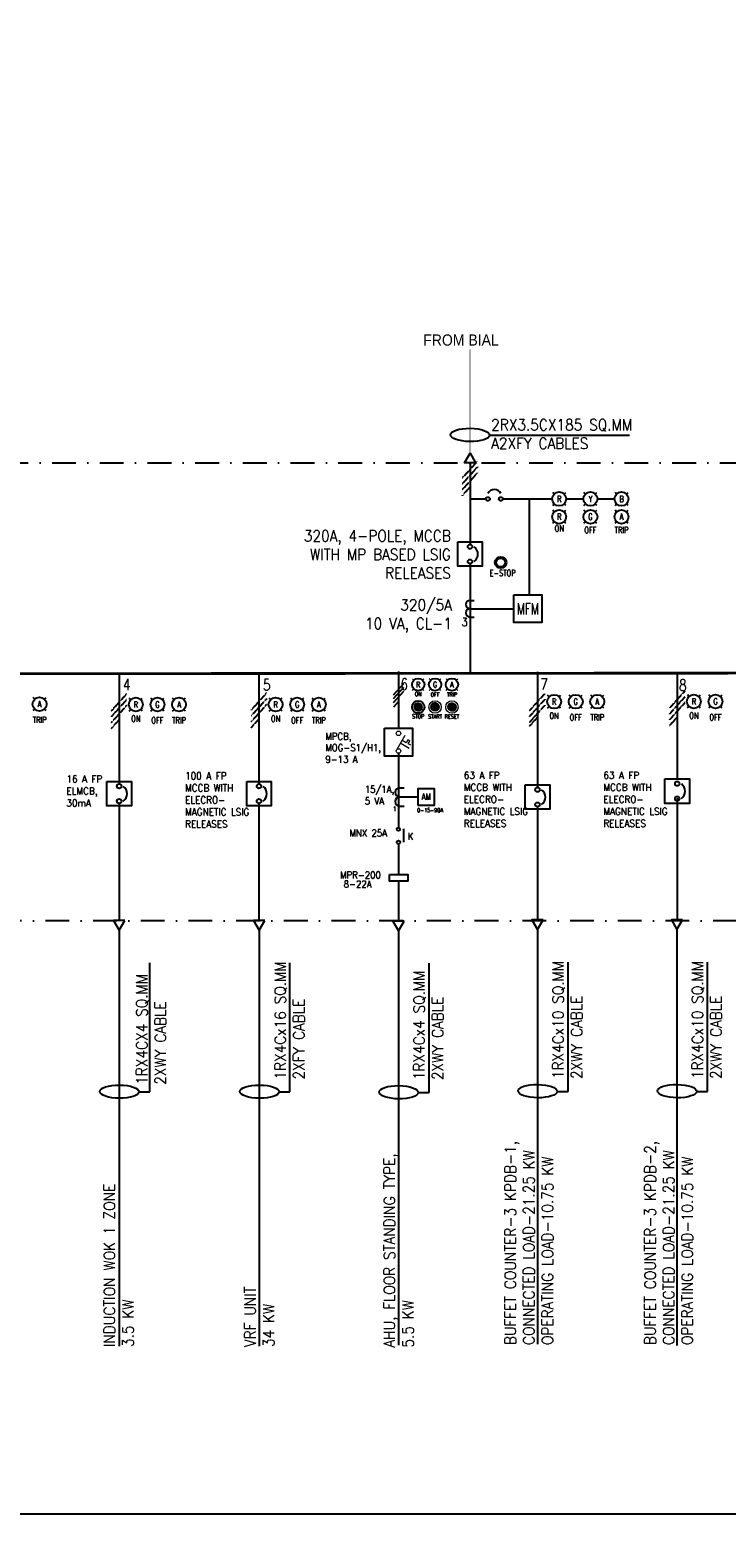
# Model space of a CAD drawing. Header units: millimetres. Extents: x 30872 to 314831, y -99829 to -24277.
# Tile 2 of 13: x 49614 to 64219, y -98480 to -67332. Entities that reach past the tile are written whole.
import ezdxf
from ezdxf.enums import TextEntityAlignment as Align

# ---------------------------------------------------------------- set-up
doc = ezdxf.new("R2010")
doc.units = ezdxf.units.MM
doc.linetypes.add('DASHDOT', pattern=[1, 0.5, -0.25, 0, -0.25])
doc.linetypes.add('HIDDEN', pattern=[0.375, 0.25, -0.125])
for name, color, linetype in [('11KV', 1, 'Continuous'), ('FUTURE', 5, 'Continuous'), ('MCC', 7, 'Continuous'), ('SLD', 7, 'Continuous'), ('TEXT', 7, 'Continuous')]:
    doc.layers.add(name, color=color, linetype=linetype)
doc.layers.add('Electrical', color=30, linetype='Continuous', lineweight=9)
doc.layers.add('METERING PANEL', color=7, linetype='Continuous', lineweight=0)
doc.styles.add('A', font='SIMPLEX.shx', dxfattribs={"width": 0.9, "height": 2})
doc.styles.add('ROMANS', font='romans.shx')

msp = doc.modelspace()

# ---------------------------------------------------------------- hatches: boundary and pattern name
at = {"layer": 'Electrical'}
h = msp.add_hatch(dxfattribs=at)
h.set_pattern_fill('ANSI31', color=1, scale=0.331936)
h.set_pattern_definition([(45, (57756.85183, -81574.51539), (-0.029339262, 0.029339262), [])])
h.paths.add_polyline_path([(57845, -81542.2, 1), (57672.3, -81542.2, 1)])
h = msp.add_hatch(dxfattribs=at)
h.set_pattern_fill('ANSI31', color=3, scale=0.331936)
h.set_pattern_definition([(45, (58114.013213, -81566.66453), (-0.029339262, 0.029339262), [])])
h.paths.add_polyline_path([(58202.2, -81534.4, 1), (58029.4, -81534.4, 1)])
h = msp.add_hatch(dxfattribs=at)
h.set_pattern_fill('ANSI31', color=2, scale=0.331936)
h.set_pattern_definition([(45, (58465.28238, -81574.51539), (-0.029339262, 0.029339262), [])])
h.paths.add_polyline_path([(58553.5, -81542.2, 1), (58380.7, -81542.2, 1)])

# ---------------------------------------------------------------- linework, layer by layer
at = {"color": 4}
msp.add_line((57345.6, -85195.6), (57345.6, -86025.4), dxfattribs=at)
msp.add_lwpolyline([(30872, -28603.9), (102609.1, -28603.9), (102609.1, -98479.5), (30872, -98479.5)], close=True)
at = {"lineweight": 0}
for centre in [(57345.6, -82094.2), (57345.6, -82466)]:
    msp.add_circle(centre, 47.8, dxfattribs=at)
at = {"layer": '11KV', "color": 141}
for p, q in [((57449.1, -81052.7), (57235.8, -81290.6)), ((57449.1, -81134), (57235.8, -81371.9)), ((57449.1, -81215.4), (57235.8, -81453.3)), ((57345.6, -81428.1), (57239, -81547))]:
    msp.add_line(p, q, dxfattribs=at)
at = {"layer": '11KV'}
for centre in [(57758.7, -81072.4), (58112.9, -81072.4), (58467.1, -81072.4), (57758.7, -81542.2)]:
    msp.add_circle(centre, 129.3, dxfattribs=at)
at = {"layer": 'Electrical', "color": 1, "ltscale": 75}
for p, q in [((57667.2, -80981), (57638, -80951.7)), ((57850.1, -80981), (57879.4, -80951.7)), ((58021.4, -80981), (57992.2, -80951.7)), ((58204.3, -80981), (58233.6, -80951.7)), ((58375.7, -80981), (58346.4, -80951.7)), ((58558.5, -80981), (58587.8, -80951.7)), ((57638, -81193.1), (57667.2, -81163.8)), ((57879.4, -81193.1), (57850.1, -81163.8)), ((57992.2, -81193.1), (58021.4, -81163.8)), ((58233.6, -81193.1), (58204.3, -81163.8)), ((58346.4, -81193.1), (58375.7, -81163.8)), ((58587.8, -81193.1), (58558.5, -81163.8))]:
    msp.add_line(p, q, dxfattribs=at)
at = {"layer": 'Electrical', "color": 2}
for centre, radius in [((57758.7, -81542.2), 86.4), ((58467.1, -81542.2), 129.3), ((58467.1, -81542.2), 86.4)]:
    msp.add_circle(centre, radius, dxfattribs=at)
at = {"layer": 'Electrical', "color": 3}
for radius in [129.3, 86.4]:
    msp.add_circle((58112.9, -81542.2), radius, dxfattribs=at)
at = {"layer": 'MCC', "color": 4, "linetype": 'HIDDEN'}
for p, q in [((59001.4, -76383.2), (58680.2, -76741.6)), ((59001.4, -76505.8), (58680.2, -76864.1)), ((59001.4, -76628.3), (58680.2, -76986.6)), ((58845.5, -76924.7), (58680.2, -77109.2)), ((51645.1, -81266), (51323.8, -81624.3)), ((54576.1, -81250.9), (54254.8, -81609.3)), ((60415.5, -81258.4), (60094.2, -81616.7)), ((63346.6, -81211), (63025.3, -81569.4)), ((51645.1, -81388.5), (51323.8, -81746.9)), ((51645.1, -81511.1), (51323.8, -81869.4)), ((54576.1, -81373.5), (54254.8, -81731.8)), ((54576.1, -81496), (54254.8, -81854.3)), ((60415.5, -81380.9), (60094.2, -81739.2)), ((60415.5, -81503.4), (60094.2, -81861.8)), ((63346.6, -81333.6), (63025.3, -81691.9)), ((63346.6, -81456.1), (63025.3, -81814.4)), ((51489.1, -81807.5), (51323.8, -81991.9)), ((54420.2, -81792.4), (54254.8, -81976.9)), ((60259.6, -81757.4), (60094.2, -81941.9)), ((63190.7, -81752.5), (63025.3, -81937))]:
    msp.add_line(p, q, dxfattribs=at)
at = {"layer": 'MCC', "color": 4}
for p, q in [((57345.6, -80793.8), (57345.6, -81983.1)), ((57345.6, -82513.8), (57345.6, -84070.9)), ((57371, -83235.2), (57467.7, -83235.2)), ((57371, -83428.8), (57754.5, -83428.8)), ((57371, -83622.4), (57467.7, -83622.4)), ((57458.8, -84380.6), (57458.8, -84095.7)), ((57345.6, -84417.5), (57345.6, -85058.1))]:
    msp.add_line(p, q, dxfattribs=at)
for points in [[(57050.5, -81983.1), (57640.7, -81983.1), (57640.7, -82573.4), (57050.5, -82573.4)], [(57754.5, -83599.7), (58098.8, -83599.7), (58098.8, -83258), (57754.5, -83258)], [(57158.9, -85058.1), (57540, -85058.1), (57540, -85195.6), (57158.9, -85195.6)]]:
    msp.add_lwpolyline(points, close=True, dxfattribs=at)
for centre, radius in [((57345.6, -84105.3), 34.4), ((57345.6, -84380.6), 36.9)]:
    msp.add_circle(centre, radius, dxfattribs=at)
for centre in [(57371, -83332), (57371, -83525.6)]:
    msp.add_arc(centre, 96.8, 90, 270, dxfattribs=at)
at = {"layer": 'METERING PANEL'}
for points in [[(57321.7, -82424.7), (57488.9, -82135.1)], [(57393.4, -82300.6), (57571.3, -82403.3)], [(57604.5, -82345.7), (57550.7, -82314.6), (57584, -82257), (57542.6, -82233.1), (57509.4, -82290.7), (57426.6, -82242.9)]]:
    msp.add_lwpolyline(points, dxfattribs=at)
at = {"layer": 'SLD', "color": 9}
for p, q in [((59256.1, -75838.2), (59481.3, -75838.2)), ((59481.3, -75838.2), (62190.1, -75838.2)), ((60901.1, -89605.7), (60901.1, -86897)), ((63823.9, -89605.8), (63823.9, -86897.1)), ((52130.6, -89616.9), (52130.6, -86908.2)), ((55067.4, -89616.9), (55067.4, -86908.2)), ((57987.1, -89628.2), (57987.1, -86919.5)), ((51905.4, -89616.9), (52130.6, -89616.9)), ((54842.1, -89616.9), (55067.4, -89616.9)), ((57761.8, -89628.2), (57987.1, -89628.2)), ((60675.9, -89605.7), (60901.1, -89605.7)), ((63598.6, -89605.8), (63823.9, -89605.8))]:
    msp.add_line(p, q, dxfattribs=at)
at = {"layer": 'SLD', "color": 1}
for p, q in [((58845.5, -76417.6), (58845.5, -78130.9)), ((58845.5, -78538.1), (58845.5, -80849.2))]:
    msp.add_line(p, q, dxfattribs=at)
at = {"layer": 'SLD', "color": 141}
for p, q in [((58845.5, -77177.1), (59180.1, -77177.1)), ((59532.8, -77177.1), (60570.6, -77177.1)), ((60089.2, -77177.1), (60089.2, -79190.7)), ((60862.8, -77177.1), (61223.7, -77177.1)), ((61515.9, -77177.1), (61876.8, -77177.1)), ((58845.5, -79306), (58933.2, -79306)), ((58845.5, -79481.3), (59766.4, -79481.3)), ((58845.5, -79656.6), (58933.2, -79656.6))]:
    msp.add_line(p, q, dxfattribs=at)
at = {"layer": 'SLD', "color": 1, "ltscale": 75}
for p, q in [((60613.4, -77073.8), (60580.4, -77040.7)), ((60820, -77073.8), (60853.1, -77040.7)), ((61266.5, -77073.8), (61233.4, -77040.7)), ((61473.1, -77073.8), (61506.1, -77040.7)), ((61919.5, -77073.8), (61886.5, -77040.7)), ((62126.1, -77073.8), (62159.2, -77040.7)), ((60580.4, -77313.4), (60613.4, -77280.4)), ((60613.4, -77447.5), (60580.4, -77414.4)), ((60853.1, -77313.4), (60820, -77280.4)), ((60820, -77447.5), (60853.1, -77414.4)), ((61233.4, -77313.4), (61266.5, -77280.4)), ((61266.5, -77447.5), (61233.4, -77414.4)), ((61506.1, -77313.4), (61473.1, -77280.4)), ((61473.1, -77447.5), (61506.1, -77414.4)), ((61886.5, -77313.4), (61919.5, -77280.4)), ((61919.5, -77447.5), (61886.5, -77414.4)), ((62159.2, -77313.4), (62126.1, -77280.4)), ((62126.1, -77447.5), (62159.2, -77414.4)), ((60580.4, -77687.1), (60613.4, -77654.1)), ((60853.1, -77687.1), (60820, -77654.1)), ((61233.4, -77687.1), (61266.5, -77654.1)), ((61506.1, -77687.1), (61473.1, -77654.1)), ((61886.5, -77687.1), (61919.5, -77654.1)), ((62159.2, -77687.1), (62126.1, -77654.1)), ((60505.9, -81326.6), (60472.8, -81293.5)), ((60712.5, -81326.6), (60745.5, -81293.5)), ((60958.5, -81326.6), (60925.5, -81293.5)), ((61165.1, -81326.6), (61198.2, -81293.5)), ((61411.2, -81326.6), (61378.1, -81293.5)), ((61617.8, -81326.6), (61650.9, -81293.5)), ((63436.9, -81322.8), (63403.9, -81289.7)), ((63643.5, -81322.8), (63676.6, -81289.7)), ((63889.6, -81322.8), (63856.5, -81289.7)), ((64096.2, -81322.8), (64129.3, -81289.7)), ((49718, -81377.8), (49684.9, -81344.7)), ((49684.9, -81617.4), (49718, -81584.4)), ((49924.6, -81377.8), (49957.6, -81344.7)), ((49957.6, -81617.4), (49924.6, -81584.4)), ((51735.4, -81386.9), (51702.3, -81353.8)), ((51702.3, -81626.5), (51735.4, -81593.5)), ((51942, -81386.9), (51975, -81353.8)), ((51975, -81626.5), (51942, -81593.5)), ((52188.1, -81386.9), (52155, -81353.8)), ((52155, -81626.5), (52188.1, -81593.5)), ((52394.7, -81386.9), (52427.7, -81353.8)), ((52427.7, -81626.5), (52394.7, -81593.5)), ((52640.7, -81386.9), (52607.7, -81353.8)), ((52607.7, -81626.5), (52640.7, -81593.5)), ((52847.3, -81386.9), (52880.4, -81353.8)), ((52880.4, -81626.5), (52847.3, -81593.5)), ((54666.5, -81386.9), (54633.4, -81353.8)), ((54633.4, -81626.5), (54666.5, -81593.5)), ((54873.1, -81386.9), (54906.1, -81353.8)), ((54906.1, -81626.5), (54873.1, -81593.5)), ((55119.1, -81386.9), (55086.1, -81353.8)), ((55086.1, -81626.5), (55119.1, -81593.5)), ((55325.7, -81386.9), (55358.8, -81353.8)), ((55358.8, -81626.5), (55325.7, -81593.5)), ((55571.8, -81386.9), (55538.7, -81353.8)), ((55538.7, -81626.5), (55571.8, -81593.5)), ((55778.4, -81386.9), (55811.5, -81353.8)), ((55811.5, -81626.5), (55778.4, -81593.5)), ((60472.8, -81566.2), (60505.9, -81533.2)), ((60745.5, -81566.2), (60712.5, -81533.2)), ((60925.5, -81566.2), (60958.5, -81533.2)), ((61198.2, -81566.2), (61165.1, -81533.2)), ((61378.1, -81566.2), (61411.2, -81533.2)), ((61650.9, -81566.2), (61617.8, -81533.2)), ((63403.9, -81562.5), (63436.9, -81529.4)), ((63676.6, -81562.5), (63643.5, -81529.4)), ((63856.5, -81562.5), (63889.6, -81529.4)), ((64129.3, -81562.5), (64096.2, -81529.4))]:
    msp.add_line(p, q, dxfattribs=at)
at = {"layer": 'SLD', "color": 4, "linetype": 'HIDDEN'}
for p, q in [((51489.1, -80830.8), (51489.1, -83157.1)), ((54420.2, -80827.1), (54420.2, -83157.1)), ((60259.6, -80804.6), (60259.6, -83226.7)), ((63190.7, -80800.8), (63190.7, -83049.6)), ((63190.7, -83456.7), (63190.7, -86010.4)), ((51489.1, -83564.2), (51489.1, -86021.8)), ((54420.2, -83564.2), (54420.2, -86021.8)), ((60259.6, -83633.9), (60259.6, -86010.5)), ((51489.1, -86224.2), (51489.1, -94950.5)), ((54425.9, -86224.2), (54425.9, -94950.5)), ((57345.6, -86204.4), (57345.6, -94930.8)), ((60259.6, -86181.9), (60259.6, -94908.2))]:
    msp.add_line(p, q, dxfattribs=at)
at = {"layer": 'SLD', "linetype": 'HIDDEN'}
msp.add_line((63185.1, -86212.9), (63185.1, -94939.3), dxfattribs=at)
at = {"layer": 'SLD', "const_width": 13.4}
msp.add_lwpolyline([(58845.5, -74037), (58845.5, -76215.2)], dxfattribs=at)
at = {"layer": 'SLD', "color": 7}
msp.add_lwpolyline([(58962.4, -76417.6), (58728.7, -76417.6), (58845.5, -76215.2)], close=True, dxfattribs=at)
at = {"layer": 'SLD', "linetype": 'DASHDOT', "ltscale": 1000}
msp.add_lwpolyline([(41082.1, -76418.4), (89446.1, -76418.4), (89446.1, -86025.4), (41082.1, -86025.4)], close=True, dxfattribs=at)
at = {"layer": 'SLD', "color": 4}
for points in [[(58588.4, -78075.8), (59102.6, -78075.8), (59102.6, -78590), (58588.4, -78590)], [(51232, -83101.9), (51746.3, -83101.9), (51746.3, -83616.1), (51232, -83616.1)], [(54163.1, -83101.9), (54677.3, -83101.9), (54677.3, -83616.1), (54163.1, -83616.1)], [(62933.6, -83049.6), (63447.8, -83049.6), (63447.8, -83563.8), (62933.6, -83563.8)], [(60002.5, -83173.9), (60516.7, -83173.9), (60516.7, -83688.2), (60002.5, -83688.2)]]:
    msp.add_lwpolyline(points, close=True, dxfattribs=at)
at = {"layer": 'SLD', "color": 141}
msp.add_lwpolyline([(59766.4, -79190.7), (60350.7, -79190.7), (60350.7, -79769.6), (59766.4, -79769.6)], close=True, dxfattribs=at)
at = {"layer": 'SLD', "color": 4, "const_width": 58.4}
msp.add_lwpolyline([(87774.5, -80810.5), (41845.3, -80850.5)], dxfattribs=at)
at = {"layer": 'SLD'}
for points in [[(51606, -86021.8), (51372.3, -86021.8), (51489.1, -86224.2)], [(54542.8, -86021.8), (54309, -86021.8), (54425.9, -86224.2)], [(57462.5, -86033.1), (57228.7, -86033.1), (57345.6, -86235.5)], [(60376.5, -86010.5), (60142.8, -86010.5), (60259.6, -86212.9)], [(63301.9, -86010.4), (63068.1, -86010.4), (63185, -86212.8)]]:
    msp.add_lwpolyline(points, close=True, dxfattribs=at)
for centre, radius in [((59220.6, -77177.1), 40.5), ((59492.3, -77177.1), 40.5), ((60716.7, -77177.1), 146.1), ((61369.8, -77177.1), 146.1), ((62022.8, -77177.1), 146.1), ((60716.7, -77550.8), 146.1), ((61369.8, -77550.8), 146.1), ((62022.8, -77550.8), 146.1), ((58845.5, -78177.7), 46.7), ((58845.5, -78491.3), 46.7), ((60609.2, -81429.9), 146.1), ((61061.8, -81429.9), 146.1), ((61514.5, -81429.9), 146.1), ((63540.2, -81426.1), 146.1), ((63992.9, -81426.1), 146.1), ((49821.3, -81481.1), 146.1), ((51838.7, -81490.2), 146.1), ((52291.4, -81490.2), 146.1), ((52744, -81490.2), 146.1), ((54769.8, -81490.2), 146.1), ((55222.4, -81490.2), 146.1), ((55675.1, -81490.2), 146.1), ((51489.1, -83203.8), 46.7), ((54420.2, -83203.8), 46.7), ((63190.7, -83151.5), 46.7), ((51489.1, -83517.5), 46.7), ((54420.2, -83517.5), 46.7), ((60259.6, -83275.8), 46.7), ((63190.7, -83465.1), 46.7), ((60259.6, -83589.5), 46.7)]:
    msp.add_circle(centre, radius, dxfattribs=at)
at = {"layer": 'SLD', "color": 7}
for radius in [120.1, 93.6]:
    msp.add_circle((59489.6, -78509.7), radius, dxfattribs=at)
at = {"layer": 'SLD'}
for centre, radius, start, end in [((59356.4, -77129.2), 152.6, 27.05233, 152.94767), ((58825.2, -78335.3), 186.6, 305.02422, 54.97578), ((63170.4, -83309.1), 186.6, 305.02422, 54.97578), ((51468.9, -83361.5), 186.6, 305.02422, 54.97578), ((54399.9, -83361.5), 186.6, 305.02422, 54.97578), ((60239.3, -83433.5), 186.6, 305.02422, 54.97578)]:
    msp.add_arc(centre, radius, start, end, dxfattribs=at)
at = {"layer": 'SLD', "color": 141}
for centre in [(58845.5, -79393.6), (58845.5, -79568.9)]:
    msp.add_arc(centre, 87.7, 90, 270, dxfattribs=at)
at = {"layer": 'SLD', "color": 9}
for centre in [(58845.5, -75833.9), (51494.8, -89612.7), (54431.6, -89612.7), (57351.3, -89624), (60265.3, -89601.4), (63188.1, -89601.6)]:
    msp.add_ellipse(centre, major_axis=(410.5, -4.3), ratio=0.3387376, dxfattribs=at)

# ---------------------------------------------------------------- texts
at = {"color": 7, "style": 'A', "width": 0.7}
for s, height, p in [('ON', 87.28, (57758.7, -81270.8)), ('R', 116.4, (57758.7, -81072.4)), ('OFF', 87.28, (58112.9, -81281.1)), ('G', 116.4, (58112.9, -81072.4)), ('TRIP', 87.28, (58467.1, -81281.1)), ('A', 116.4, (58467.1, -81072.4)), ('STOP', 87.28, (57758.7, -81737.6)), ('START', 87.28, (58112.9, -81742.7)), ('RESET', 87.28, (58467.1, -81742.7)), ('0-15-90A', 87.28, (58008.4, -83707.7))]:
    msp.add_text(s, height=height, dxfattribs=at).set_placement(p, align=Align.MIDDLE)
at = {"layer": 'FUTURE', "color": 7, "lineweight": 13, "style": 'ROMANS', "width": 0.8}
msp.add_text('AM', height=133.13, dxfattribs=at).set_placement((57928.1, -83491.3), align=Align.CENTER)
at = {"layer": 'SLD', "color": 7, "style": 'A', "width": 0.7}
for s, height, p in [('R', 131.5, (60716.7, -77177.1)), ('Y', 131.5, (61369.8, -77177.1)), ('B', 131.5, (62022.8, -77177.1)), ('R', 131.5, (60716.7, -77550.8)), ('G', 131.5, (61369.8, -77550.8)), ('A', 131.5, (62022.8, -77550.8)), ('ON', 131.48, (60716.7, -77796.1)), ('OFF', 131.48, (61369.8, -77829.2)), ('TRIP', 131.48, (62022.8, -77829.2)), ('MFM', 233.74, (60058.6, -79481.3)), ('A', 131.5, (49821.3, -81481.1)), ('R', 131.5, (51838.7, -81490.2)), ('G', 131.5, (52291.4, -81490.2)), ('A', 131.5, (52744, -81490.2)), ('R', 131.5, (54769.8, -81490.2)), ('G', 131.5, (55222.4, -81490.2)), ('A', 131.5, (55675.1, -81490.2)), ('R', 131.5, (60609.2, -81429.9)), ('G', 131.5, (61061.8, -81429.9)), ('A', 131.5, (61514.5, -81429.9)), ('R', 131.5, (63540.2, -81426.1)), ('G', 131.5, (63992.9, -81426.1)), ('TRIP', 131.48, (49821.3, -81811.4)), ('ON', 131.48, (51838.7, -81787.4)), ('OFF', 131.48, (52291.4, -81820.5)), ('TRIP', 131.48, (52744, -81820.5)), ('ON', 131.48, (54769.8, -81787.4)), ('OFF', 131.48, (55222.4, -81820.5)), ('TRIP', 131.48, (55675.1, -81820.5)), ('ON', 131.48, (60609.2, -81727.1)), ('OFF', 131.48, (61061.8, -81760.2)), ('TRIP', 131.48, (61514.5, -81760.2)), ('ON', 131.48, (63540.2, -81723.3)), ('OFF', 131.48, (63992.9, -81756.4))]:
    msp.add_text(s, height=height, dxfattribs=at).set_placement(p, align=Align.MIDDLE)
msp.add_text('E-STOP', height=131.48, dxfattribs=at).set_placement((59258.2, -78797.3))
at = {"layer": 'SLD', "color": 2, "linetype": 'Continuous', "ltscale": 5, "style": 'A', "width": 0.8}
msp.add_text('3', height=175.3, dxfattribs=at).set_placement((58672.4, -79844.4))
at = {"layer": 'SLD', "color": 7, "linetype": 'Continuous', "ltscale": 5, "style": 'A', "width": 0.8}
for s, p in [('4', (51569.8, -81186.4)), ('5', (54503.7, -81195.2)), ('6', (57387.2, -81178.5)), ('7', (60318.3, -81178.5)), ('8', (63226.6, -81201.9))]:
    msp.add_text(s, height=233.7, dxfattribs=at).set_placement(p)
at = {"layer": 'SLD', "color": 7, "style": 'A'}
for s, insert, char_height, width, attachment_point in [('{\\fArial|b0|i0|c0|p34;FROM BIAL}', (57864.9, -73726), 233.736, 3963.067, 1), ('\\A1;2RX3.5CX185 SQ.MM A2XFY CABLES', (59288.7, -75504.3), 233.736, 3621.249, 1), ('320A, 4-POLE, MCCB  WITH MP BASED LSIG RELEASES', (58444.9, -77834.8), 233.736, 3646.624, 3), ('320/5A\\P10 VA, CL-1', (58465.7, -79284), 233.736, 3054.124, 3), ('16 A FP \\PELMCB, \\P30mA', (50383, -82976.6), 151.2, 1826.62, 1), ('100 A FP \\PMCCB WITH ELECRO-\\PMAGNETIC LSIG RELEASES', (52870.7, -82911.7), 151.198, 1826.62, 1), ('63 A FP \\PMCCB WITH ELECRO-\\PMAGNETIC LSIG RELEASES', (58715.8, -82900.4), 151.198, 1826.62, 1), ('63 A FP \\PMCCB WITH ELECRO-\\PMAGNETIC LSIG RELEASES', (61641.2, -82900.4), 151.198, 1826.62, 1)]:
    msp.add_mtext(s, dxfattribs=dict(at, insert=insert, char_height=char_height, width=width, attachment_point=attachment_point))
at = {"layer": 'SLD', "color": 7, "attachment_point": 1, "rotation": 90, "style": 'A'}
for s, insert, char_height, width in [('\\A1;1RX4CX4 SQ.MM 2XWY CABLE', (51847.2, -89466.2), 233.736, 3429.524), ('\\A1;1RX4Cx16 SQ.MM 2XFY CABLE', (54749.8, -89356.6), 233.736, 3239.378), ('\\A1;1RX4Cx10 SQ.MM 2XWY CABLE', (60574.7, -89345.5), 233.736, 3239.378), ('\\A1;1RX4Cx10 SQ.MM 2XWY CABLE', (63497.5, -89345.6), 233.736, 3239.378), ('\\A1;1RX4Cx4 SQ.MM 2XWY CABLE', (57660.7, -89368), 233.736, 3239.378), ('AHU, FLOOR STANDING TYPE, \\P5.5 KW', (57038.1, -94980.5), 233.736, 5179.836), ('BUFFET COUNTER-3 KPDB-1, \\PCONNECTED LOAD-21.25 KW\\POPERATING LOAD-10.75 KW', (59573.8, -94926.9), 233.736, 6433.358), ('BUFFET COUNTER-3 KPDB-2, \\PCONNECTED LOAD-21.25 KW\\POPERATING LOAD-10.75 KW', (62504.8, -94926.9), 233.736, 6433.358), ('INDUCTION WOK 1 ZONE\\P3.5 KW', (51168.1, -94969.2), 233.736, 4655.748), ('VRF UNIT \\P34 KW', (54118.4, -94969.2), 233.74, 6433.358)]:
    msp.add_mtext(s, dxfattribs=dict(at, insert=insert, char_height=char_height, width=width))
at = {"layer": 'TEXT', "color": 7, "linetype": 'Continuous', "ltscale": 5, "style": 'A'}
for s, height, width, p in [('1', 96.8, 0.8, (57227.5, -83729.6)), ('MNX 25A', 145.8, 0.9, (56317.9, -84259.6)), ('K', 145.2, 0.9, (57538.5, -84329.8)), ('MPR-200', 145.8, 0.9, (56121.7, -85140.3)), ('8-22A', 145.8, 0.9, (56196.5, -85331.4))]:
    msp.add_text(s, height=height, dxfattribs=dict(at, width=width)).set_placement(p)
at = {"layer": 'TEXT', "color": 7, "linetype": 'Continuous', "ltscale": 5, "char_height": 145.8, "attachment_point": 1, "style": 'A'}
for s, insert, width in [('MPCB, MOG-S1/H1, 9-13 A', (55812.9, -82081.8), 1286.155), ('15/1A,\\P5 VA', (56638.2, -83199), 776.467)]:
    msp.add_mtext(s, dxfattribs=dict(at, insert=insert, width=width))

doc.saveas('drawing.dxf')
